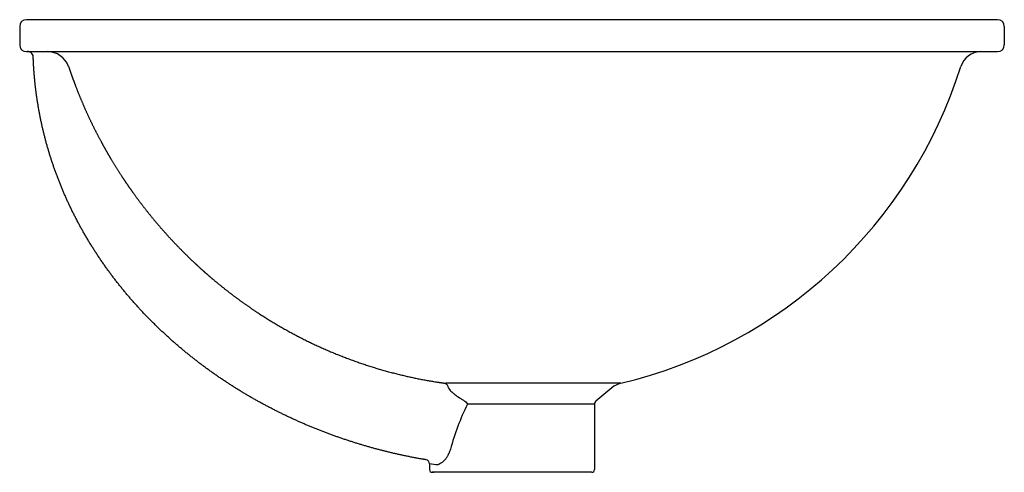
# Model space of a CAD drawing. Header units: millimetres. Extents: x 599 to 1520, y 145 to 746.
# Tile 3 of 3: x 1130 to 1500, y 576 to 746. Entities that reach past the tile are written whole.
import ezdxf

# ---------------------------------------------------------------- set-up
doc = ezdxf.new("R2010")
doc.units = ezdxf.units.MM
doc.header["$MEASUREMENT"] = 0

msp = doc.modelspace()

# ---------------------------------------------------------------- linework, layer by layer
for p, q in [((1130.16, 743.77), (1130.16, 736.77)), ((1497.66, 746.27), (1132.66, 746.27)), ((1500.16, 743.77), (1500.16, 736.77)), ((1132.66, 734.27), (1497.66, 734.27)), ((1315.16, 609.7), (1290.25, 609.7)), ((1356.02, 609.7), (1315.16, 609.7)), ((1352.72, 608.04), (1346.7, 602.99)), ((1297.5, 602.99), (1297.87, 602.69)), ((1297.87, 602.69), (1298.4, 601.84)), ((1315.16, 601.84), (1298.4, 601.84)), ((1346.16, 601.84), (1315.16, 601.84)), ((1346.16, 601.84), (1346.7, 602.99)), ((1346.16, 601.84), (1346.16, 577.27)), ((1286.58, 579.08), (1284.16, 579.49)), ((1284.16, 579.49), (1284.16, 577.27)), ((1285.16, 576.27), (1285.17, 576.27)), ((1345.13, 576.27), (1285.16, 576.27)), ((1285.17, 576.27), (1285.18, 576.27)), ((1285.17, 576.27), (1285.17, 576.27)), ((1285.17, 576.27), (1285.17, 576.27)), ((1285.18, 576.27), (1285.19, 576.27)), ((1285.18, 576.27), (1285.18, 576.27)), ((1285.19, 576.27), (1285.52, 576.27)), ((1285.19, 576.27), (1285.19, 576.27)), ((1285.54, 576.27), (1285.77, 576.27)), ((1285.77, 576.27), (1285.8, 576.27)), ((1285.8, 576.27), (1285.84, 576.27)), ((1345.13, 576.27), (1345.14, 576.27)), ((1345.14, 576.27), (1345.15, 576.27)), ((1345.15, 576.27), (1345.16, 576.27)), ((1345.15, 576.27), (1345.15, 576.27)), ((1345.16, 576.27), (1345.16, 576.27)), ((1345.16, 576.27), (1345.16, 576.27)), ((1345.16, 576.27), (1345.16, 576.27))]:
    msp.add_line(p, q)
for centre, radius, start, end in [((1132.66, 743.77), 2.5, 90, 180), ((1497.66, 743.77), 2.5, 360, 89.9999), ((1132.66, 736.77), 2.5, 180, 270), ((1497.66, 736.77), 2.5, 270.0001, 0), ((1133.23, 732.25), 2.03, 53.7025, 94.3144), ((1133.25, 732.27), 2, 1.9947, 53.7025), ((1140.61, 725.85), 8.42, 19.5528, 90.5789), ((1491.42, 726.27), 8, 90.7028, 162.5522), ((1315.16, 781.67), 176.75, 283.3632, 342.5522), ((1287.9, 607.03), 3.56, 16.5746, 48.6267), ((1357.86, 601.91), 8, 103.3808, 130.0002), ((1381.81, 560.75), 92.98, 153.7766, 164.9281), ((1338.33, 676.16), 83.79, 240.8234, 240.8361), ((1347.66, 601.84), 1.5, 130.0007, 180.0001), ((1282.66, 579.49), 1.5, 78.1749, 80.5058), ((1282.66, 579.49), 1.5, 0.0001, 78.666), ((1285.16, 577.27), 1, 179.9999, 269.9967), ((1345.16, 577.27), 1, 270.0033, 0.0001)]:
    msp.add_arc(centre, radius, start, end)
for points, weights, degree, knots in [([(1282.96, 580.96), (1282.48, 581.04), (1282.01, 581.12), (1281.54, 581.2), (1276.03, 582.16), (1270.57, 583.35), (1265.16, 584.77), (1259.75, 586.19), (1254.41, 587.84), (1249.14, 589.71), (1243.87, 591.57), (1238.68, 593.66), (1233.59, 595.98), (1228.5, 598.29), (1223.51, 600.82), (1218.64, 603.56), (1213.77, 606.31), (1209.03, 609.27), (1204.43, 612.44), (1199.82, 615.62), (1195.37, 619), (1191.09, 622.59), (1186.81, 626.18), (1182.69, 629.97), (1178.77, 633.97), (1174.87, 637.95), (1171.15, 642.14), (1167.66, 646.51), (1164.18, 650.88), (1160.92, 655.43), (1157.92, 660.15), (1154.93, 664.86), (1152.19, 669.74), (1149.73, 674.77), (1147.27, 679.79), (1145.1, 684.95), (1143.24, 690.22), (1141.38, 695.5), (1139.83, 700.87), (1138.6, 706.33), (1137.4, 711.65), (1136.51, 717.04), (1135.94, 722.47), (1135.7, 724.77), (1135.51, 727.07), (1135.38, 729.37), (1135.33, 730.36), (1135.28, 731.35), (1135.25, 732.34)], [0.999977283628, 0.999980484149, 0.999988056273, 1, 0.999413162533, 0.999413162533, 1, 0.999409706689, 0.999409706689, 1, 0.999393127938, 0.999393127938, 1, 0.99936402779, 0.99936402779, 1, 0.999322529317, 0.999322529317, 1, 0.999268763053, 0.999268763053, 1, 1, 1, 1, 1, 1, 1, 1, 1, 1, 1, 1, 1, 0.998892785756, 0.998892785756, 1, 0.998839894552, 0.998839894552, 1, 0.998871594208, 0.998871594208, 1, 0.99979845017, 0.99979845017, 1, 0.999963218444, 0.999963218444, 1], 3, [2.498077, 2.498077, 2.498077, 2.498077, 3.940288, 3.940288, 3.940288, 20.708356, 20.708356, 20.708356, 37.476491, 37.476491, 37.476491, 54.244522, 54.244522, 54.244522, 71.012586, 71.012586, 71.012586, 87.780558, 87.780558, 87.780558, 104.548846, 104.548846, 104.548846, 120.535035, 120.535035, 120.535035, 136.484523, 136.484523, 136.484523, 152.396867, 152.396867, 152.396867, 168.27309, 168.27309, 168.27309, 185.041455, 185.041455, 185.041455, 201.809596, 201.809596, 201.809596, 218.179464, 218.179464, 218.179464, 225.10505, 225.10505, 225.10505, 228.074815, 228.074815, 228.074815, 228.074815]), ([(1148.54, 728.67), (1149.12, 726.95), (1149.73, 725.24), (1150.44, 723.25), (1151.19, 721.27), (1152.58, 717.66), (1154.12, 714.1), (1155.66, 710.57), (1157.34, 707.11), (1159.01, 703.69), (1160.83, 700.34), (1161.74, 698.65), (1162.69, 696.98), (1163.61, 695.36), (1164.57, 693.76), (1166.49, 690.55), (1168.54, 687.42), (1169.57, 685.85), (1170.64, 684.3), (1171.68, 682.79), (1172.75, 681.3), (1174.89, 678.31), (1177.16, 675.41), (1179.42, 672.52), (1181.79, 669.72), (1184.13, 666.97), (1186.58, 664.3), (1188.79, 661.91), (1191.08, 659.6), (1193.17, 657.48), (1195.33, 655.44), (1196.93, 653.93), (1198.56, 652.46), (1199.2, 651.89), (1199.85, 651.32), (1201.2, 650.12), (1202.57, 648.96), (1205.34, 646.62), (1208.21, 644.39), (1211.08, 642.15), (1214.04, 640.04), (1216.98, 637.94), (1220, 635.96), (1226.1, 631.98), (1232.52, 628.52), (1238.99, 625.03), (1245.75, 622.11), (1252.53, 619.17), (1259.55, 616.84), (1266.55, 614.5), (1273.73, 612.79), (1280.31, 611.21), (1286.99, 610.17), (1288.62, 609.92), (1290.25, 609.7)], [1, 0.999947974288, 1, 0.999928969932, 1, 0.999761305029, 1, 0.999763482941, 1, 0.999768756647, 1, 0.9999414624, 1, 0.999944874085, 1, 0.99978024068, 1, 0.999944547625, 1, 0.999947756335, 1, 0.999790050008, 1, 0.999793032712, 1, 0.999798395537, 1, 0.999836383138, 1, 0.999862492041, 1, 0.999924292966, 1, 0.999988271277, 1, 0.999948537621, 1, 0.999788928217, 1, 0.999784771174, 1, 0.999784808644, 1, 0.999110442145, 1, 0.999078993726, 1, 0.999060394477, 1, 0.999055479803, 1, 0.999199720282, 1, 0.999952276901, 1], 2, [0, 0, 0, 3.622435, 3.622435, 7.854832, 7.854832, 15.599838, 15.599838, 23.299646, 23.299646, 30.918847, 30.918847, 34.758563, 34.758563, 38.491202, 38.491202, 45.963626, 45.963626, 49.729758, 49.729758, 53.393349, 53.393349, 60.756853, 60.756853, 68.087717, 68.087717, 75.325516, 75.325516, 81.834666, 81.834666, 87.77892, 87.77892, 92.172664, 92.172664, 93.897691, 93.897691, 97.499455, 97.499455, 104.754754, 104.754754, 112.028984, 112.028984, 119.250805, 119.250805, 133.818926, 133.818926, 148.525151, 148.525151, 163.303387, 163.303387, 178.059669, 178.059669, 191.579418, 191.579418, 194.86789, 194.86789, 194.86789])]:
    msp.add_rational_spline(points, weights, degree=degree, knots=knots)
for points, knots in [([(1291.31, 608.04), (1291.37, 607.86), (1291.77, 607.25), (1292.24, 606.73), (1292.87, 606.14), (1293.91, 605.29), (1295.11, 604.44), (1296.41, 603.61), (1297.12, 603.2), (1297.49, 603)], [-7.770779, -7.770779, -7.770779, -7.770779, -7.206474, -6.488906, -5.654761, -4.628485, -2.468121, -1.241099, 0, 0, 0, 0]), ([(1292.03, 584.93), (1291.91, 584.52), (1291.64, 583.74), (1291.1, 582.62), (1290.45, 581.6), (1289.71, 580.69), (1288.91, 579.94), (1288.21, 579.46), (1287.65, 579.21), (1287.28, 579.1), (1286.92, 579.05), (1286.69, 579.06), (1286.58, 579.08)], [0, 0, 0, 0, 1.26649, 2.48254, 3.727401, 4.895429, 6.002194, 6.99953, 7.429069, 7.818534, 8.167386, 8.509012, 8.509012, 8.509012, 8.509012])]:
    msp.add_open_spline(points, degree=3, knots=knots)

doc.saveas('drawing.dxf')
